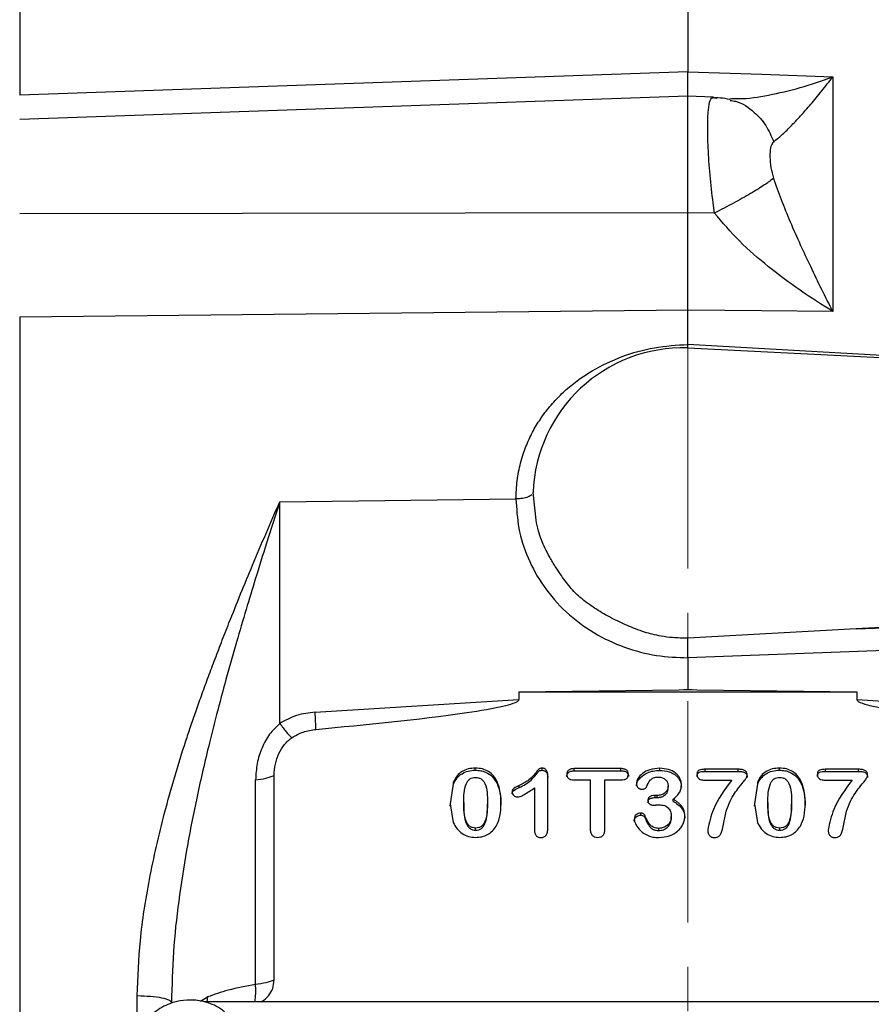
# Model space of a CAD drawing. Header units: inches. Extents: x 0.6 to 16.3, y 0.2 to 11.5.
# Tile 5 of 16: x 3.4 to 5.3, y 6.8 to 9.1. Entities that reach past the tile are written whole.
import ezdxf

# ---------------------------------------------------------------- set-up
doc = ezdxf.new("R2010")
doc.units = ezdxf.units.IN
doc.header["$MEASUREMENT"] = 0
doc.linetypes.add('CENTERX2', pattern=[0.8, 0.5, -0.1, 0.1, -0.1])
doc.styles.add('SLDTEXTSTYLE0', font='TXT', dxfattribs={"width": 0.75})
doc.dimstyles.new('SLDDIMSTYLE1', dxfattribs={"dimtxt": 0.137795, "dimasz": 0.14, "dimexe": 0, "dimexo": 0.0625, "dimgap": 0.034449, "dimtad": 0, "dimdec": 1, "dimlfac": 1.5, "dimrnd": 1e-09, "dimzin": 12, "dimdsep": 46, "dimtxsty": 'SLDTEXTSTYLE0', "dimblk1": 'CLOSED', "dimblk2": 'CLOSED', "dimsah": 1, "dimcen": 0.09, "dimadec": 0, "dimazin": 3, "dimtfac": 1, "dimtofl": 0, "dimtmove": 0, "dimatfit": 3, "dimldrblk": 'CLOSED', "dimfxl": 0, "dimfrac": 2, "dimtolj": 1, "dimtzin": 12, "dimarcsym": 0})
doc.dimstyles.new('SLDDIMSTYLE2', dxfattribs={"dimtxt": 0.137795, "dimasz": 0.14, "dimexe": 0, "dimexo": 0.0625, "dimgap": 0.034449, "dimtad": 0, "dimdec": 1, "dimlfac": 1.5, "dimrnd": 1e-09, "dimzin": 12, "dimdsep": 46, "dimtxsty": 'SLDTEXTSTYLE0', "dimblk1": 'CLOSED', "dimblk2": 'CLOSED', "dimsah": 1, "dimcen": 0.09, "dimadec": 0, "dimazin": 3, "dimtfac": 1, "dimtdec": 1, "dimtofl": 0, "dimtmove": 0, "dimatfit": 3, "dimldrblk": 'CLOSED', "dimfxl": 0, "dimfrac": 2, "dimtolj": 1, "dimtzin": 12, "dimarcsym": 0})

# ---------------------------------------------------------------- blocks, each defined once
blk = doc.blocks.new('_Closed')
at = {"color": 0, "linetype": 'ByBlock', "lineweight": -2}
for p, q in [((-1, 0.166667), (0, 0)), ((-1, 0.166667), (-1, -0.166667)), ((0, 0), (-1, -0.166667)), ((0, 0), (-1, 0))]:
    blk.add_line(p, q, dxfattribs=at)
blk = doc.blocks.new('_D_6')
at = {"color": 7, "linetype": 'Continuous', "lineweight": 0}
for p, q in [((5.8573, 9.8017), (5.8153, 9.8017)), ((5.8153, 9.8017), (5.8153, 9.583)), ((6.1628, 9.8017), (6.2048, 9.8017)), ((6.2048, 9.8017), (6.2048, 9.583)), ((7.9204, 8.7303), (7.9204, 9.6426)), ((4.8751, 9.6032), (5.6945, 9.6032)), ((7.9204, 9.6032), (6.3256, 9.6032)), ((5.8153, 9.583), (5.8573, 9.583)), ((6.2048, 9.583), (6.1628, 9.583))]:
    blk.add_line(p, q, dxfattribs=at)
at = {"color": 7, "linetype": 'Continuous', "lineweight": 18, "xscale": 0.14, "yscale": 0.14, "rotation": 180.0000000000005}
blk.add_blockref('_Closed', (4.8751, 9.6032), dxfattribs=at)
at = {"color": 7, "linetype": 'Continuous', "lineweight": 18, "xscale": 0.14, "yscale": 0.14}
blk.add_blockref('_Closed', (7.9204, 9.6032), dxfattribs=at)
at = {"color": 7, "linetype": 'Continuous', "lineweight": 18, "char_height": 0.1378, "attachment_point": 1, "style": 'SLDTEXTSTYLE0'}
for s, insert in [('116', (5.8573, 9.7606)), ('4.6', (5.8828, 9.5544))]:
    blk.add_mtext(s, dxfattribs=dict(at, insert=insert))
blk = doc.blocks.new('_D_8')
at = {"color": 7, "linetype": 'Continuous', "lineweight": 0}
for p, q in [((3.3091, 10.1762), (3.2671, 10.1762)), ((3.2671, 10.1762), (3.2671, 9.9575)), ((3.6145, 10.1762), (3.6565, 10.1762)), ((3.6565, 10.1762), (3.6565, 9.9575)), ((1.4198, 7.5877), (1.4198, 10.0172)), ((1.4198, 9.9778), (3.1463, 9.9778)), ((4.8751, 9.9778), (3.7773, 9.9778)), ((3.2671, 9.9575), (3.3091, 9.9575)), ((3.6565, 9.9575), (3.6145, 9.9575))]:
    blk.add_line(p, q, dxfattribs=at)
at = {"color": 7, "linetype": 'Continuous', "lineweight": 18, "xscale": 0.14, "yscale": 0.14, "rotation": 180.0000000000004}
blk.add_blockref('_Closed', (1.4198, 9.9778), dxfattribs=at)
at = {"color": 7, "linetype": 'Continuous', "lineweight": 18, "xscale": 0.14, "yscale": 0.14}
blk.add_blockref('_Closed', (4.8751, 9.9778), dxfattribs=at)
at = {"color": 7, "linetype": 'Continuous', "lineweight": 18, "char_height": 0.1378, "attachment_point": 1, "style": 'SLDTEXTSTYLE0'}
for s, insert in [('132', (3.3091, 10.1351)), ('5.2', (3.3346, 9.929))]:
    blk.add_mtext(s, dxfattribs=dict(at, insert=insert))

msp = doc.modelspace()

# ---------------------------------------------------------------- linework, layer by layer
at = {"color": 7, "linetype": 'CENTERX2', "lineweight": 18}
msp.add_line((4.8751, 3.8247), (4.8751, 10.0641), dxfattribs=at)
at = {"color": 7, "linetype": 'Continuous', "lineweight": 25}
for p, q in [((4.8751, 9.3042), (4.8751, 8.9468)), ((3.3654, 9.2515), (3.3654, 8.8938)), ((4.8751, 8.9468), (3.3654, 8.8938)), ((4.8751, 8.9468), (5.0418, 8.941)), ((5.0418, 8.941), (5.2026, 8.9354)), ((5.2026, 8.9354), (5.2026, 8.405)), ((4.8751, 8.8914), (3.3654, 8.8387)), ((4.932, 8.8894), (4.8751, 8.8914)), ((4.8751, 8.6278), (4.8751, 8.8914)), ((4.9353, 8.8882), (4.9319, 8.8894)), ((5.0673, 8.7871), (5.0689, 8.7887)), ((4.9353, 8.6276), (4.932, 8.6505)), ((4.8751, 8.6278), (3.3654, 8.626)), ((4.9353, 8.6276), (4.8751, 8.6278)), ((4.8751, 8.4085), (3.3654, 8.3925)), ((4.8751, 8.3308), (4.8751, 8.4085)), ((5.0418, 8.4067), (4.8751, 8.4085)), ((3.3654, 8.3925), (3.3654, 6.1093)), ((5.2026, 8.405), (5.0418, 8.4067)), ((4.875, 8.323), (4.8751, 8.3308)), ((4.8751, 8.3228), (6.7217, 8.2325)), ((4.5253, 7.9962), (4.5239, 7.9936)), ((4.532, 7.9337), (4.5253, 7.9963)), ((3.9529, 7.9752), (4.4867, 7.9819)), ((3.9529, 7.4747), (3.9529, 7.9752)), ((6.7217, 7.7601), (5.2555, 7.6884)), ((5.2555, 7.6884), (5.7966, 7.7081)), ((5.2555, 7.6884), (4.8748, 7.6676)), ((5.7973, 7.6565), (4.8751, 7.6229)), ((4.8751, 7.6229), (4.8751, 7.5521)), ((4.4933, 7.5463), (4.8552, 7.5508)), ((4.4933, 7.5463), (4.4933, 7.5286)), ((4.4933, 7.5463), (5.2569, 7.5463)), ((4.8552, 7.5508), (4.8751, 7.5521)), ((4.8552, 7.5508), (4.8751, 7.5511)), ((4.8751, 7.5521), (4.895, 7.5508)), ((4.8751, 7.5511), (4.8751, 7.5521)), ((4.8751, 7.5511), (4.895, 7.5508)), ((4.895, 7.5508), (5.2569, 7.5463)), ((5.2569, 7.5463), (5.2569, 7.5286)), ((4.0329, 7.5003), (4.4933, 7.5286)), ((5.2569, 7.5286), (5.7174, 7.5003)), ((4.3948, 7.369), (4.3948, 7.3738)), ((4.5455, 7.3688), (4.5455, 7.3735)), ((4.7238, 7.3726), (4.6183, 7.3726)), ((4.6183, 7.3678), (4.6183, 7.3726)), ((4.6183, 7.3678), (4.7238, 7.3678)), ((4.7238, 7.3678), (4.7238, 7.3726)), ((4.8116, 7.3685), (4.8116, 7.3733)), ((4.9886, 7.3711), (4.9142, 7.3711)), ((4.9142, 7.3663), (4.9142, 7.3711)), ((4.9142, 7.3663), (4.9886, 7.3663)), ((4.9886, 7.3663), (4.9886, 7.3711)), ((5.0819, 7.369), (5.0819, 7.3738)), ((5.2607, 7.3711), (5.1862, 7.3711)), ((5.1862, 7.3663), (5.1862, 7.3711)), ((5.1862, 7.3663), (5.2607, 7.3663)), ((5.2607, 7.3663), (5.2607, 7.3711)), ((3.8984, 6.8851), (3.8984, 7.3473)), ((3.9403, 6.8947), (3.9403, 7.3569)), ((4.3456, 7.343), (4.3383, 7.2929)), ((4.3456, 7.3382), (4.3456, 7.343)), ((4.4442, 7.3386), (4.4442, 7.3434)), ((4.5586, 7.238), (4.5586, 7.3575)), ((4.6183, 7.347), (4.6545, 7.347)), ((4.6545, 7.347), (4.6545, 7.2358)), ((4.6876, 7.2358), (4.6876, 7.347)), ((4.6876, 7.347), (4.7238, 7.347)), ((4.9142, 7.3466), (4.974, 7.3466)), ((5.0327, 7.343), (5.0254, 7.2929)), ((5.0327, 7.3382), (5.0327, 7.343)), ((5.1312, 7.3386), (5.1312, 7.3434)), ((5.1862, 7.3466), (5.2461, 7.3466)), ((4.3383, 7.2881), (4.3456, 7.3382)), ((4.4942, 7.3296), (4.4942, 7.3344)), ((4.5282, 7.3289), (4.5282, 7.2339)), ((4.8305, 7.329), (4.8305, 7.3338)), ((5.0254, 7.2881), (5.0327, 7.3382)), ((4.3689, 7.2959), (4.3689, 7.2911)), ((4.422, 7.2968), (4.422, 7.292)), ((4.8053, 7.312), (4.8008, 7.312)), ((4.8008, 7.3072), (4.8008, 7.312)), ((4.8008, 7.3072), (4.8053, 7.3072)), ((4.8053, 7.3072), (4.8053, 7.312)), ((4.8415, 7.2985), (4.8415, 7.3033)), ((5.056, 7.2959), (5.056, 7.2911)), ((5.1091, 7.2968), (5.1091, 7.292)), ((4.3383, 7.2929), (4.345, 7.251)), ((4.9529, 7.2358), (4.9616, 7.2768)), ((5.0254, 7.2929), (5.0321, 7.251)), ((5.225, 7.2358), (5.2337, 7.2768)), ((4.7684, 7.2672), (4.7684, 7.272)), ((4.7783, 7.2613), (4.7783, 7.2661)), ((4.8376, 7.2599), (4.8376, 7.2647)), ((4.3954, 7.2336), (4.3954, 7.2383)), ((4.8094, 7.2327), (4.8094, 7.2375)), ((5.0825, 7.2336), (5.0825, 7.2383)), ((5.9967, 6.8459), (3.7819, 6.8459))]:
    msp.add_line(p, q, dxfattribs=at)
at = {"color": 8, "linetype": 'Continuous', "lineweight": 25}
for p, q in [((4.9353, 8.8882), (4.9406, 8.8873)), ((5.7848, 8.2783), (4.8751, 8.3308)), ((3.6312, 6.8076), (3.6312, 6.8597)), ((3.7739, 6.8475), (3.7898, 6.8569)), ((3.7898, 6.8569), (3.7885, 6.8459))]:
    msp.add_line(p, q, dxfattribs=at)
at = {"color": 7, "linetype": 'Continuous', "lineweight": 25}
msp.add_arc((4.8639, 7.9843), 0.3387, 88.1002, 177.965, dxfattribs=at)
for points, knots in [([(4.8751, 8.89), (4.8751, 8.8899), (4.8751, 8.8893), (4.8751, 8.8983), (4.8751, 8.9166), (4.8751, 8.9367), (4.8751, 8.9468)], [0, 0, 0, 0, 0.079317, 0.386201, 0.693089, 1, 1, 1, 1]), ([(5.0689, 8.7887), (5.0747, 8.7932), (5.0866, 8.8028), (5.1072, 8.823), (5.1294, 8.8466), (5.153, 8.8737), (5.1774, 8.903), (5.1942, 8.9246), (5.2026, 8.9354)], [0, 0, 0, 0, 0.1486331, 0.3078873, 0.4785515, 0.6434185, 0.8214681, 1, 1, 1, 1]), ([(4.932, 8.6505), (4.9295, 8.6716), (4.9243, 8.7151), (4.9206, 8.7749), (4.9194, 8.8251), (4.9209, 8.8617), (4.9248, 8.8852), (4.9296, 8.888), (4.9319, 8.8894)], [0, 0, 0, 0, 0.169429, 0.348501, 0.514024, 0.677625, 0.839536, 1, 1, 1, 1]), ([(4.9706, 8.8839), (4.963, 8.8854), (4.9473, 8.8886), (4.9336, 8.8874), (4.9265, 8.8867)], [0, 0, 0, 0, 0.479904, 1, 1, 1, 1]), ([(4.9747, 8.8856), (4.9725, 8.8853), (4.9696, 8.885), (4.9702, 8.8845), (4.9704, 8.8844)], [0, 0, 0, 0, 0.74825, 1, 1, 1, 1]), ([(5.0689, 8.7063), (5.0669, 8.7142), (5.0623, 8.7317), (5.0609, 8.7551), (5.0615, 8.7755), (5.0655, 8.7834), (5.0673, 8.7871)], [0, 0, 0, 0, 0.223044, 0.490182, 0.763245, 1, 1, 1, 1]), ([(5.0689, 8.7063), (5.0626, 8.7015), (5.05, 8.6919), (5.0178, 8.672), (4.9787, 8.6499), (4.9498, 8.6351), (4.9353, 8.6276)], [0, 0, 0, 0, 0.2500574, 0.5, 0.7499426, 1, 1, 1, 1]), ([(5.2026, 8.405), (5.1942, 8.4216), (5.1774, 8.4549), (5.153, 8.505), (5.1294, 8.5556), (5.1072, 8.6058), (5.0866, 8.656), (5.0747, 8.6899), (5.0689, 8.7063)], [0, 0, 0, 0, 0.178529, 0.356578, 0.521448, 0.69211, 0.851366, 1, 1, 1, 1]), ([(4.8751, 8.4085), (4.8751, 8.4249), (4.8751, 8.4578), (4.8751, 8.5128), (4.8751, 8.57), (4.8751, 8.6085), (4.8751, 8.6278)], [0, 0, 0, 0, 0.250013, 0.500008, 0.749999, 1, 1, 1, 1]), ([(5.2026, 8.405), (5.1779, 8.4206), (5.1286, 8.4518), (5.0575, 8.505), (4.9907, 8.5621), (4.9535, 8.6061), (4.9353, 8.6276)], [0, 0, 0, 0, 0.257954, 0.513511, 0.761782, 1, 1, 1, 1]), ([(4.4867, 7.9819), (4.4872, 7.9956), (4.4882, 8.023), (4.495, 8.0566), (4.5025, 8.0822), (4.509, 8.1001), (4.5183, 8.1218), (4.532, 8.1478), (4.5516, 8.177), (4.5744, 8.2042), (4.6084, 8.2375), (4.6578, 8.2733), (4.7254, 8.3051), (4.7988, 8.3259), (4.8497, 8.3292), (4.8751, 8.3308)], [0, 0, 0, 0, 0.072776, 0.145649, 0.183213, 0.215312, 0.248031, 0.309743, 0.372393, 0.434761, 0.497183, 0.622104, 0.748105, 0.873985, 1, 1, 1, 1]), ([(3.6312, 6.8597), (3.6327, 6.9012), (3.6358, 6.9886), (3.658, 7.1269), (3.6925, 7.2778), (3.7266, 7.3924), (3.7516, 7.468), (3.7634, 7.502), (3.7762, 7.5381), (3.7901, 7.5763), (3.8052, 7.6164), (3.8213, 7.6584), (3.8498, 7.7311), (3.8934, 7.8382), (3.9323, 7.9278), (3.9529, 7.9752)], [0, 0, 0, 0, 0.106746, 0.224896, 0.355323, 0.498693, 0.527251, 0.557806, 0.590361, 0.62492, 0.661487, 0.700065, 0.740657, 0.862677, 1, 1, 1, 1]), ([(3.9529, 7.9752), (3.943, 7.9442), (3.9244, 7.8865), (3.8991, 7.8053), (3.8765, 7.7308), (3.8542, 7.6553), (3.8318, 7.5761), (3.8106, 7.497), (3.7878, 7.4066), (3.7644, 7.3046), (3.7416, 7.1883), (3.7239, 7.0737), (3.7112, 6.9587), (3.7094, 6.8823), (3.7084, 6.8441)], [0, 0, 0, 0, 0.087502, 0.162647, 0.225434, 0.292375, 0.368527, 0.439067, 0.503997, 0.608183, 0.706666, 0.805639, 0.902858, 1, 1, 1, 1]), ([(4.4867, 7.9819), (4.488, 7.9598), (4.4906, 7.9142), (4.5122, 7.8468), (4.548, 7.7821), (4.5985, 7.7246), (4.6605, 7.6781), (4.7301, 7.6453), (4.8025, 7.6258), (4.8514, 7.6238), (4.8751, 7.6229)], [0, 0, 0, 0, 0.11652, 0.239992, 0.368582, 0.499903, 0.63124, 0.759875, 0.883411, 1, 1, 1, 1]), ([(4.8748, 7.6673), (4.8634, 7.6675), (4.8432, 7.6677), (4.8165, 7.6713), (4.7953, 7.6755), (4.7761, 7.6811), (4.7512, 7.6903), (4.7199, 7.7035), (4.6848, 7.7217), (4.6512, 7.7433), (4.6209, 7.7674), (4.5966, 7.7977), (4.578, 7.8249), (4.563, 7.8495), (4.5525, 7.8697), (4.5439, 7.8894), (4.5371, 7.9107), (4.5338, 7.9255), (4.532, 7.9337)], [0, 0, 0, 0, 0.071097, 0.125229, 0.167668, 0.205364, 0.25034, 0.334129, 0.418068, 0.499614, 0.587834, 0.663942, 0.750081, 0.803293, 0.852135, 0.899127, 0.944683, 1, 1, 1, 1]), ([(4.8751, 7.6229), (4.8751, 7.6267), (4.875, 7.6346), (4.8748, 7.6472), (4.8747, 7.6589), (4.8748, 7.6648), (4.8748, 7.6676)], [0, 0, 0, 0, 0.240908, 0.500322, 0.756906, 1, 1, 1, 1]), ([(4.0348, 7.4613), (4.1486, 7.4721), (4.2923, 7.4858), (4.4426, 7.5093), (4.481, 7.5197), (4.4905, 7.5245), (4.4927, 7.5267), (4.4932, 7.5278), (4.4933, 7.5283), (4.4933, 7.5286)], [0, 0, 0, 0, 0.73527, 0.927818, 0.977745, 0.991719, 0.996359, 0.998259, 1, 1, 1, 1]), ([(5.2569, 7.5286), (5.2569, 7.5283), (5.257, 7.5278), (5.2575, 7.5267), (5.2597, 7.5245), (5.2692, 7.5197), (5.3076, 7.5093), (5.4579, 7.4858), (5.6016, 7.4721), (5.7154, 7.4613)], [0, 0, 0, 0, 0.001741, 0.003641, 0.008281, 0.022255, 0.072182, 0.26473, 1, 1, 1, 1]), ([(4.0329, 7.5003), (4.0187, 7.4985), (3.9903, 7.495), (3.9654, 7.4815), (3.9529, 7.4747)], [0, 0, 0, 0, 0.500024, 1, 1, 1, 1]), ([(3.9529, 7.4747), (3.9449, 7.4669), (3.9283, 7.4506), (3.9117, 7.419), (3.9005, 7.384), (3.8991, 7.3597), (3.8984, 7.3473)], [0, 0, 0, 0, 0.231235, 0.47735, 0.734686, 1, 1, 1, 1]), ([(3.9529, 7.4747), (3.958, 7.4679), (3.968, 7.4544), (3.9761, 7.4463), (3.9801, 7.4422)], [0, 0, 0, 0, 0.500116, 1, 1, 1, 1]), ([(3.9801, 7.4422), (3.9886, 7.4471), (4.0054, 7.4568), (4.025, 7.4598), (4.0348, 7.4613)], [0, 0, 0, 0, 0.499962, 1, 1, 1, 1]), ([(3.9403, 7.3569), (3.9408, 7.3657), (3.9418, 7.3827), (3.9501, 7.4065), (3.9604, 7.4238), (3.9697, 7.4339), (3.9751, 7.4386), (3.978, 7.4408), (3.9796, 7.4419), (3.98, 7.4421), (3.9801, 7.4422)], [0, 0, 0, 0, 0.272222, 0.530397, 0.77184, 0.886373, 0.943225, 0.985855, 0.995024, 1, 1, 1, 1]), ([(4.3948, 7.3738), (4.3893, 7.3734), (4.3787, 7.3728), (4.3643, 7.3665), (4.3527, 7.3565), (4.348, 7.3476), (4.3456, 7.343)], [0, 0, 0, 0, 0.259733, 0.500065, 0.740209, 1, 1, 1, 1]), ([(4.3456, 7.3382), (4.348, 7.3428), (4.3527, 7.3517), (4.3643, 7.3618), (4.3787, 7.368), (4.3893, 7.3687), (4.3948, 7.369)], [0, 0, 0, 0, 0.259903, 0.500082, 0.740157, 1, 1, 1, 1]), ([(4.4442, 7.3434), (4.4416, 7.3479), (4.4366, 7.3566), (4.4249, 7.3666), (4.4106, 7.3728), (4.4002, 7.3734), (4.3948, 7.3738)], [0, 0, 0, 0, 0.262944, 0.502785, 0.74319, 1, 1, 1, 1]), ([(4.3948, 7.369), (4.3989, 7.3688), (4.4068, 7.3684), (4.4203, 7.3643), (4.4345, 7.3549), (4.4409, 7.3442), (4.4442, 7.3386)], [0, 0, 0, 0, 0.195927, 0.37919, 0.675676, 1, 1, 1, 1]), ([(4.5455, 7.3735), (4.544, 7.3735), (4.542, 7.3734), (4.5395, 7.3726), (4.5375, 7.371), (4.5346, 7.3672), (4.5278, 7.3585), (4.5157, 7.345), (4.5018, 7.3381), (4.4942, 7.3344)], [0, 0, 0, 0, 0.065831, 0.09088, 0.112224, 0.18139, 0.31076, 0.624943, 1, 1, 1, 1]), ([(4.4942, 7.3296), (4.5037, 7.3346), (4.5204, 7.3434), (4.532, 7.359), (4.5376, 7.3663), (4.5394, 7.3678), (4.5419, 7.3686), (4.544, 7.3687), (4.5455, 7.3688)], [0, 0, 0, 0, 0.476188, 0.830857, 0.88667, 0.904885, 0.935045, 1, 1, 1, 1]), ([(4.5586, 7.3575), (4.5585, 7.3597), (4.5582, 7.3639), (4.5559, 7.3686), (4.5532, 7.3712), (4.5509, 7.3726), (4.5483, 7.3734), (4.5465, 7.3735), (4.5455, 7.3735)], [0, 0, 0, 0, 0.297933, 0.548323, 0.662981, 0.772252, 0.882517, 1, 1, 1, 1]), ([(4.5455, 7.3688), (4.5472, 7.3686), (4.5497, 7.3684), (4.5525, 7.3669), (4.5545, 7.3652), (4.5563, 7.3629), (4.5582, 7.3587), (4.5584, 7.3552), (4.5586, 7.3527)], [0, 0, 0, 0, 0.204734, 0.302495, 0.402966, 0.53506, 0.675051, 1, 1, 1, 1]), ([(4.6183, 7.3726), (4.6159, 7.3725), (4.6124, 7.3723), (4.6083, 7.3708), (4.6058, 7.3692), (4.6039, 7.3673), (4.6025, 7.3651), (4.6016, 7.3625), (4.6016, 7.3607), (4.6015, 7.3598)], [0, 0, 0, 0, 0.295736, 0.422285, 0.540328, 0.652678, 0.762832, 0.87679, 1, 1, 1, 1]), ([(4.6015, 7.355), (4.6017, 7.3566), (4.6019, 7.359), (4.6034, 7.3619), (4.6051, 7.3638), (4.6074, 7.3656), (4.6119, 7.3674), (4.6157, 7.3676), (4.6183, 7.3678)], [0, 0, 0, 0, 0.21304, 0.311914, 0.410894, 0.539977, 0.677146, 1, 1, 1, 1]), ([(4.7408, 7.3598), (4.7406, 7.3615), (4.7403, 7.3641), (4.7385, 7.3672), (4.7367, 7.3691), (4.7343, 7.3707), (4.73, 7.3723), (4.7264, 7.3725), (4.7238, 7.3726)], [0, 0, 0, 0, 0.227716, 0.335919, 0.446793, 0.563618, 0.691476, 1, 1, 1, 1]), ([(4.7238, 7.3678), (4.7267, 7.3677), (4.7308, 7.3675), (4.7353, 7.3654), (4.738, 7.3631), (4.7404, 7.3596), (4.7406, 7.3566), (4.7408, 7.355)], [0, 0, 0, 0, 0.3511666, 0.4811398, 0.6071263, 0.7973393, 1, 1, 1, 1]), ([(4.8116, 7.3733), (4.804, 7.3727), (4.79, 7.3717), (4.7725, 7.3628), (4.7632, 7.3526), (4.7592, 7.3443), (4.7588, 7.3403), (4.7586, 7.3384)], [0, 0, 0, 0, 0.319783, 0.59199, 0.81823, 0.914479, 1, 1, 1, 1]), ([(4.7586, 7.3336), (4.7588, 7.3353), (4.7591, 7.3389), (4.762, 7.3456), (4.7692, 7.355), (4.7817, 7.3632), (4.7971, 7.3678), (4.8067, 7.3683), (4.8116, 7.3685)], [0, 0, 0, 0, 0.076947, 0.162001, 0.322259, 0.595571, 0.791423, 1, 1, 1, 1]), ([(4.8604, 7.3356), (4.8602, 7.3382), (4.8599, 7.3433), (4.8573, 7.3506), (4.853, 7.3572), (4.845, 7.3648), (4.831, 7.372), (4.8184, 7.3728), (4.8116, 7.3733)], [0, 0, 0, 0, 0.117385, 0.231573, 0.34588, 0.464155, 0.715758, 1, 1, 1, 1]), ([(4.8116, 7.3685), (4.8189, 7.368), (4.8303, 7.3672), (4.8429, 7.3611), (4.8501, 7.3555), (4.8556, 7.349), (4.8596, 7.3407), (4.8601, 7.3342), (4.8604, 7.3309)], [0, 0, 0, 0, 0.307697, 0.477919, 0.593167, 0.703865, 0.849393, 1, 1, 1, 1]), ([(4.9142, 7.3711), (4.9115, 7.371), (4.9069, 7.3709), (4.9014, 7.3697), (4.8982, 7.3678), (4.8966, 7.3656), (4.8957, 7.3629), (4.8956, 7.3609), (4.8955, 7.3598)], [0, 0, 0, 0, 0.305757, 0.54454, 0.645827, 0.748383, 0.863677, 1, 1, 1, 1]), ([(4.8955, 7.355), (4.8956, 7.356), (4.8957, 7.3579), (4.8965, 7.3605), (4.8978, 7.3626), (4.9009, 7.3648), (4.9066, 7.3661), (4.9115, 7.3663), (4.9142, 7.3663)], [0, 0, 0, 0, 0.128264, 0.237656, 0.33463, 0.428247, 0.689442, 1, 1, 1, 1]), ([(5.0089, 7.3576), (5.0089, 7.3587), (5.0088, 7.3609), (5.0079, 7.3638), (5.0064, 7.3662), (5.0042, 7.3681), (5.0013, 7.3695), (4.9961, 7.3709), (4.9917, 7.371), (4.9886, 7.3711)], [0, 0, 0, 0, 0.12618, 0.237282, 0.339087, 0.439004, 0.548012, 0.675696, 1, 1, 1, 1]), ([(4.9886, 7.3663), (4.9919, 7.3662), (4.9963, 7.3661), (5.0017, 7.3646), (5.0045, 7.3631), (5.0066, 7.3612), (5.0086, 7.3578), (5.0088, 7.3549), (5.0089, 7.3528)], [0, 0, 0, 0, 0.336117, 0.467141, 0.578578, 0.673908, 0.772055, 1, 1, 1, 1]), ([(5.0819, 7.3738), (5.0764, 7.3734), (5.0658, 7.3728), (5.0514, 7.3665), (5.0397, 7.3565), (5.0351, 7.3476), (5.0327, 7.343)], [0, 0, 0, 0, 0.259733, 0.500065, 0.740209, 1, 1, 1, 1]), ([(5.0327, 7.3382), (5.0351, 7.3428), (5.0398, 7.3517), (5.0514, 7.3618), (5.0658, 7.368), (5.0764, 7.3687), (5.0819, 7.369)], [0, 0, 0, 0, 0.2599028, 0.5000825, 0.740157, 1, 1, 1, 1]), ([(5.1312, 7.3434), (5.1287, 7.3479), (5.1237, 7.3566), (5.112, 7.3666), (5.0977, 7.3728), (5.0873, 7.3734), (5.0819, 7.3738)], [0, 0, 0, 0, 0.262944, 0.502785, 0.74319, 1, 1, 1, 1]), ([(5.0819, 7.369), (5.086, 7.3688), (5.0939, 7.3684), (5.1074, 7.3643), (5.1216, 7.3549), (5.1279, 7.3442), (5.1312, 7.3386)], [0, 0, 0, 0, 0.195927, 0.37919, 0.675676, 1, 1, 1, 1]), ([(5.1862, 7.3711), (5.1836, 7.371), (5.1789, 7.3709), (5.1735, 7.3697), (5.1702, 7.3678), (5.1686, 7.3656), (5.1677, 7.3629), (5.1676, 7.3609), (5.1676, 7.3598)], [0, 0, 0, 0, 0.305757, 0.54454, 0.645827, 0.748383, 0.863677, 1, 1, 1, 1]), ([(5.1676, 7.355), (5.1676, 7.356), (5.1677, 7.3579), (5.1685, 7.3605), (5.1699, 7.3626), (5.173, 7.3648), (5.1787, 7.3661), (5.1836, 7.3663), (5.1862, 7.3663)], [0, 0, 0, 0, 0.128264, 0.237656, 0.33463, 0.428247, 0.689442, 1, 1, 1, 1]), ([(5.281, 7.3576), (5.2809, 7.3587), (5.2808, 7.3609), (5.2799, 7.3638), (5.2784, 7.3662), (5.2762, 7.3681), (5.2733, 7.3695), (5.2681, 7.3709), (5.2638, 7.371), (5.2607, 7.3711)], [0, 0, 0, 0, 0.12618, 0.237282, 0.339087, 0.439004, 0.548012, 0.675696, 1, 1, 1, 1]), ([(5.2607, 7.3663), (5.2639, 7.3662), (5.2684, 7.3661), (5.2737, 7.3646), (5.2766, 7.3631), (5.2786, 7.3612), (5.2806, 7.3578), (5.2808, 7.3549), (5.281, 7.3528)], [0, 0, 0, 0, 0.336117, 0.467141, 0.578578, 0.673908, 0.772055, 1, 1, 1, 1]), ([(3.8984, 7.3473), (3.9065, 7.3483), (3.9226, 7.3503), (3.9344, 7.3547), (3.9403, 7.3569)], [0, 0, 0, 0, 0.4999987, 1, 1, 1, 1]), ([(4.3689, 7.2959), (4.3688, 7.3107), (4.3688, 7.3278), (4.3776, 7.3448), (4.3824, 7.3494), (4.3884, 7.3522), (4.3928, 7.3525), (4.3951, 7.3527)], [0, 0, 0, 0, 0.630876, 0.731076, 0.819834, 0.906222, 1, 1, 1, 1]), ([(4.3951, 7.3527), (4.3976, 7.3525), (4.4021, 7.3522), (4.4083, 7.3495), (4.4131, 7.3448), (4.4223, 7.3282), (4.4221, 7.3113), (4.422, 7.2968)], [0, 0, 0, 0, 0.098583, 0.187372, 0.27575, 0.378891, 1, 1, 1, 1]), ([(4.4527, 7.2947), (4.4526, 7.3041), (4.4523, 7.3208), (4.4466, 7.3365), (4.4442, 7.3434)], [0, 0, 0, 0, 0.564535, 1, 1, 1, 1]), ([(4.6015, 7.3598), (4.6017, 7.358), (4.6019, 7.3553), (4.6038, 7.3523), (4.6056, 7.3504), (4.608, 7.3488), (4.6122, 7.3473), (4.6158, 7.3471), (4.6183, 7.347)], [0, 0, 0, 0, 0.231706, 0.340424, 0.451074, 0.567355, 0.69442, 1, 1, 1, 1]), ([(4.7238, 7.347), (4.7263, 7.3471), (4.7299, 7.3473), (4.7342, 7.3488), (4.7366, 7.3504), (4.7385, 7.3523), (4.7403, 7.3553), (4.7406, 7.358), (4.7408, 7.3598)], [0, 0, 0, 0, 0.3047352, 0.4321841, 0.5492177, 0.6600364, 0.7686814, 1, 1, 1, 1]), ([(4.7812, 7.3307), (4.7836, 7.3365), (4.7866, 7.3436), (4.7934, 7.3498), (4.7993, 7.3528), (4.8047, 7.3532), (4.8085, 7.3534)], [0, 0, 0, 0, 0.495092, 0.599393, 0.7153, 1, 1, 1, 1]), ([(4.8085, 7.3534), (4.8116, 7.3531), (4.8161, 7.3528), (4.8214, 7.3502), (4.8256, 7.3469), (4.8297, 7.3415), (4.8302, 7.3364), (4.8305, 7.3338)], [0, 0, 0, 0, 0.271425, 0.396173, 0.520868, 0.760631, 1, 1, 1, 1]), ([(4.8955, 7.3598), (4.8956, 7.3587), (4.8957, 7.3567), (4.8966, 7.3539), (4.898, 7.3516), (4.901, 7.349), (4.9066, 7.3469), (4.9114, 7.3467), (4.9142, 7.3466)], [0, 0, 0, 0, 0.127454, 0.241374, 0.347669, 0.453532, 0.692037, 1, 1, 1, 1]), ([(4.974, 7.3466), (4.9581, 7.3253), (4.9324, 7.2908), (4.9233, 7.25), (4.9198, 7.2345)], [0, 0, 0, 0, 0.619417, 1, 1, 1, 1]), ([(4.9616, 7.2768), (4.9644, 7.2844), (4.9694, 7.2982), (4.9797, 7.3158), (4.991, 7.3313), (5.0009, 7.3426), (5.0069, 7.351), (5.0087, 7.3551), (5.0088, 7.3568), (5.0089, 7.3576)], [0, 0, 0, 0, 0.2576312, 0.4704578, 0.6466313, 0.8617283, 0.9432493, 0.9743152, 1, 1, 1, 1]), ([(5.056, 7.2959), (5.0559, 7.3107), (5.0559, 7.3278), (5.0647, 7.3448), (5.0695, 7.3494), (5.0755, 7.3522), (5.0799, 7.3525), (5.0822, 7.3527)], [0, 0, 0, 0, 0.630876, 0.731076, 0.819834, 0.906222, 1, 1, 1, 1]), ([(5.0822, 7.3527), (5.0847, 7.3525), (5.0892, 7.3522), (5.0954, 7.3495), (5.1002, 7.3448), (5.1094, 7.3282), (5.1092, 7.3113), (5.1091, 7.2968)], [0, 0, 0, 0, 0.0985825, 0.1873718, 0.2757504, 0.3788912, 1, 1, 1, 1]), ([(5.1398, 7.2947), (5.1396, 7.3041), (5.1394, 7.3208), (5.1337, 7.3365), (5.1312, 7.3434)], [0, 0, 0, 0, 0.564535, 1, 1, 1, 1]), ([(5.1676, 7.3598), (5.1676, 7.3587), (5.1677, 7.3567), (5.1686, 7.3539), (5.1701, 7.3516), (5.173, 7.349), (5.1786, 7.3469), (5.1835, 7.3467), (5.1862, 7.3466)], [0, 0, 0, 0, 0.127454, 0.241374, 0.347669, 0.453532, 0.692037, 1, 1, 1, 1]), ([(5.2461, 7.3466), (5.2302, 7.3253), (5.2045, 7.2908), (5.1954, 7.25), (5.1919, 7.2345)], [0, 0, 0, 0, 0.619417, 1, 1, 1, 1]), ([(5.2337, 7.2768), (5.2364, 7.2844), (5.2415, 7.2982), (5.2518, 7.3158), (5.263, 7.3313), (5.273, 7.3426), (5.279, 7.351), (5.2807, 7.3551), (5.2809, 7.3568), (5.281, 7.3576)], [0, 0, 0, 0, 0.257631, 0.470458, 0.646631, 0.861728, 0.943249, 0.974315, 1, 1, 1, 1]), ([(4.4442, 7.3386), (4.4466, 7.3317), (4.4523, 7.316), (4.4526, 7.2993), (4.4527, 7.2899)], [0, 0, 0, 0, 0.435601, 1, 1, 1, 1]), ([(4.4942, 7.3344), (4.4897, 7.3326), (4.4846, 7.3305), (4.4799, 7.3265), (4.4783, 7.3239), (4.4782, 7.3216), (4.478, 7.3201)], [0, 0, 0, 0, 0.604463, 0.696155, 0.788954, 1, 1, 1, 1]), ([(4.478, 7.3153), (4.4782, 7.3169), (4.4784, 7.3192), (4.4799, 7.3218), (4.4846, 7.3258), (4.4897, 7.3278), (4.4942, 7.3296)], [0, 0, 0, 0, 0.210704, 0.30359, 0.395484, 1, 1, 1, 1]), ([(4.478, 7.3201), (4.4782, 7.3186), (4.4786, 7.3156), (4.4815, 7.3118), (4.4847, 7.3096), (4.4876, 7.3086), (4.4892, 7.3085), (4.4899, 7.3085)], [0, 0, 0, 0, 0.250077, 0.506967, 0.758575, 0.878069, 1, 1, 1, 1]), ([(4.4899, 7.3085), (4.492, 7.3088), (4.4971, 7.3097), (4.5102, 7.3165), (4.5205, 7.3236), (4.5282, 7.3289)], [0, 0, 0, 0, 0.140467, 0.350882, 1, 1, 1, 1]), ([(4.7586, 7.3384), (4.7588, 7.3367), (4.759, 7.3342), (4.7607, 7.3312), (4.7628, 7.3289), (4.7654, 7.3272), (4.7683, 7.3262), (4.7698, 7.3261), (4.7705, 7.3261)], [0, 0, 0, 0, 0.277755, 0.406604, 0.535941, 0.776145, 0.887959, 1, 1, 1, 1]), ([(4.7705, 7.3261), (4.7717, 7.3262), (4.774, 7.3263), (4.7772, 7.3271), (4.7794, 7.3284), (4.7806, 7.3296), (4.781, 7.3303), (4.7812, 7.3307)], [0, 0, 0, 0, 0.2947417, 0.5598793, 0.7910366, 0.8964297, 1, 1, 1, 1]), ([(4.8305, 7.3338), (4.8304, 7.3321), (4.8303, 7.3289), (4.8288, 7.3245), (4.8265, 7.3206), (4.8221, 7.3165), (4.8149, 7.3127), (4.8086, 7.3122), (4.8053, 7.312)], [0, 0, 0, 0, 0.139171, 0.265713, 0.385766, 0.506466, 0.747667, 1, 1, 1, 1]), ([(4.8053, 7.3072), (4.8079, 7.3074), (4.813, 7.3077), (4.8196, 7.3103), (4.8247, 7.3138), (4.8282, 7.3181), (4.8302, 7.3233), (4.8304, 7.3271), (4.8305, 7.329)], [0, 0, 0, 0, 0.203367, 0.39611, 0.548492, 0.689544, 0.836345, 1, 1, 1, 1]), ([(4.8415, 7.3033), (4.8467, 7.3077), (4.8543, 7.3142), (4.8598, 7.3261), (4.8602, 7.3324), (4.8604, 7.3356)], [0, 0, 0, 0, 0.511327, 0.744649, 1, 1, 1, 1]), ([(5.1312, 7.3386), (5.1337, 7.3317), (5.1394, 7.316), (5.1396, 7.2993), (5.1398, 7.2899)], [0, 0, 0, 0, 0.435601, 1, 1, 1, 1]), ([(4.3954, 7.2383), (4.3931, 7.2385), (4.3886, 7.2388), (4.3825, 7.2417), (4.3778, 7.2465), (4.3686, 7.2636), (4.3688, 7.281), (4.3689, 7.2959)], [0, 0, 0, 0, 0.093757, 0.179927, 0.268215, 0.371434, 1, 1, 1, 1]), ([(4.422, 7.2968), (4.4222, 7.2817), (4.4224, 7.2642), (4.4134, 7.2468), (4.4087, 7.2418), (4.4024, 7.2388), (4.3978, 7.2385), (4.3954, 7.2383)], [0, 0, 0, 0, 0.624426, 0.728797, 0.817035, 0.904355, 1, 1, 1, 1]), ([(4.8008, 7.312), (4.7984, 7.3119), (4.795, 7.3117), (4.791, 7.3104), (4.7887, 7.309), (4.7869, 7.3073), (4.7856, 7.3054), (4.7849, 7.3032), (4.7848, 7.3017), (4.7847, 7.3009)], [0, 0, 0, 0, 0.3140126, 0.4448449, 0.5638624, 0.6744525, 0.7801986, 0.8868452, 1, 1, 1, 1]), ([(4.7847, 7.2961), (4.7849, 7.2974), (4.7851, 7.3001), (4.7873, 7.3031), (4.7899, 7.305), (4.7941, 7.3069), (4.7979, 7.3071), (4.8008, 7.3072)], [0, 0, 0, 0, 0.191302, 0.374836, 0.498364, 0.627325, 1, 1, 1, 1]), ([(4.7847, 7.3009), (4.7849, 7.2993), (4.7851, 7.2971), (4.7866, 7.2944), (4.788, 7.2928), (4.7899, 7.2916), (4.7931, 7.2903), (4.7958, 7.2901), (4.7977, 7.29)], [0, 0, 0, 0, 0.250412, 0.364556, 0.47815, 0.593628, 0.715983, 1, 1, 1, 1]), ([(4.8683, 7.266), (4.868, 7.2698), (4.8674, 7.2773), (4.8619, 7.2877), (4.8532, 7.2967), (4.8455, 7.301), (4.8415, 7.3033)], [0, 0, 0, 0, 0.239833, 0.472821, 0.720214, 1, 1, 1, 1]), ([(4.8415, 7.2985), (4.8455, 7.2962), (4.8532, 7.2919), (4.8619, 7.2829), (4.8673, 7.2725), (4.8679, 7.265), (4.8683, 7.2612)], [0, 0, 0, 0, 0.279744, 0.527144, 0.76016, 1, 1, 1, 1]), ([(5.0825, 7.2383), (5.0802, 7.2385), (5.0757, 7.2388), (5.0696, 7.2417), (5.0649, 7.2465), (5.0557, 7.2636), (5.0559, 7.281), (5.056, 7.2959)], [0, 0, 0, 0, 0.093757, 0.179927, 0.268215, 0.371434, 1, 1, 1, 1]), ([(5.1091, 7.2968), (5.1093, 7.2817), (5.1095, 7.2642), (5.1005, 7.2468), (5.0958, 7.2418), (5.0895, 7.2388), (5.0849, 7.2385), (5.0825, 7.2383)], [0, 0, 0, 0, 0.624426, 0.728797, 0.817035, 0.904355, 1, 1, 1, 1]), ([(4.3689, 7.2911), (4.3688, 7.2762), (4.3686, 7.2588), (4.3778, 7.2417), (4.3825, 7.2369), (4.3886, 7.234), (4.3931, 7.2337), (4.3954, 7.2336)], [0, 0, 0, 0, 0.628557, 0.731666, 0.82006, 0.906245, 1, 1, 1, 1]), ([(4.3954, 7.2336), (4.3978, 7.2337), (4.4024, 7.234), (4.4087, 7.2371), (4.4134, 7.242), (4.4224, 7.2594), (4.4222, 7.277), (4.422, 7.292)], [0, 0, 0, 0, 0.095519, 0.1829662, 0.2711071, 0.3755766, 1, 1, 1, 1]), ([(4.4422, 7.2428), (4.4454, 7.2502), (4.4526, 7.2668), (4.4527, 7.2847), (4.4527, 7.2947)], [0, 0, 0, 0, 0.444403, 1, 1, 1, 1]), ([(4.7977, 7.29), (4.7984, 7.29), (4.8004, 7.2901), (4.8047, 7.2906), (4.8083, 7.2907), (4.8106, 7.2908)], [0, 0, 0, 0, 0.167874, 0.465205, 1, 1, 1, 1]), ([(4.8106, 7.2908), (4.8144, 7.2906), (4.82, 7.2902), (4.8266, 7.2871), (4.8306, 7.284), (4.8338, 7.2802), (4.837, 7.2738), (4.8373, 7.2684), (4.8376, 7.2647)], [0, 0, 0, 0, 0.259951, 0.377314, 0.493119, 0.609791, 0.729943, 1, 1, 1, 1]), ([(5.056, 7.2911), (5.0559, 7.2762), (5.0557, 7.2588), (5.0649, 7.2417), (5.0696, 7.2369), (5.0757, 7.234), (5.0802, 7.2337), (5.0825, 7.2336)], [0, 0, 0, 0, 0.628557, 0.731666, 0.82006, 0.906245, 1, 1, 1, 1]), ([(5.0825, 7.2336), (5.0849, 7.2337), (5.0895, 7.234), (5.0957, 7.2371), (5.1005, 7.242), (5.1095, 7.2594), (5.1093, 7.277), (5.1091, 7.292)], [0, 0, 0, 0, 0.095519, 0.1829662, 0.2711071, 0.3755766, 1, 1, 1, 1]), ([(5.1293, 7.2428), (5.1325, 7.2502), (5.1397, 7.2668), (5.1398, 7.2847), (5.1398, 7.2947)], [0, 0, 0, 0, 0.444403, 1, 1, 1, 1]), ([(4.345, 7.251), (4.3475, 7.2461), (4.3524, 7.2366), (4.3647, 7.2257), (4.3794, 7.2185), (4.3902, 7.2176), (4.3957, 7.2172)], [0, 0, 0, 0, 0.261751, 0.510701, 0.753859, 1, 1, 1, 1]), ([(4.7684, 7.272), (4.7665, 7.2718), (4.7627, 7.2715), (4.7586, 7.269), (4.7561, 7.2664), (4.7543, 7.2632), (4.754, 7.2605), (4.7538, 7.2586)], [0, 0, 0, 0, 0.25381, 0.496166, 0.617774, 0.738699, 1, 1, 1, 1]), ([(4.7538, 7.2538), (4.7539, 7.2554), (4.7542, 7.2583), (4.7565, 7.2624), (4.76, 7.2653), (4.7643, 7.267), (4.767, 7.2672), (4.7684, 7.2672)], [0, 0, 0, 0, 0.211325, 0.405401, 0.643623, 0.816179, 1, 1, 1, 1]), ([(4.7538, 7.2586), (4.754, 7.2568), (4.7545, 7.2527), (4.7585, 7.2435), (4.7675, 7.2312), (4.7821, 7.222), (4.7967, 7.2175), (4.8049, 7.2172), (4.8092, 7.217)], [0, 0, 0, 0, 0.074943, 0.172343, 0.408292, 0.682926, 0.83581, 1, 1, 1, 1]), ([(4.7783, 7.2661), (4.7778, 7.2669), (4.777, 7.2686), (4.7745, 7.2704), (4.7716, 7.2718), (4.7695, 7.2719), (4.7684, 7.272)], [0, 0, 0, 0, 0.232209, 0.486543, 0.747724, 1, 1, 1, 1]), ([(4.7684, 7.2672), (4.7694, 7.2672), (4.7715, 7.267), (4.7743, 7.2658), (4.7769, 7.264), (4.7778, 7.2622), (4.7783, 7.2613)], [0, 0, 0, 0, 0.241543, 0.488813, 0.755125, 1, 1, 1, 1]), ([(4.8094, 7.2375), (4.8058, 7.2378), (4.8004, 7.2382), (4.7943, 7.2413), (4.7854, 7.2491), (4.7815, 7.2583), (4.7783, 7.2661)], [0, 0, 0, 0, 0.231043, 0.336188, 0.441297, 1, 1, 1, 1]), ([(4.7783, 7.2613), (4.7806, 7.256), (4.7837, 7.2489), (4.7897, 7.2405), (4.7948, 7.2359), (4.8018, 7.2331), (4.8068, 7.2329), (4.8094, 7.2327)], [0, 0, 0, 0, 0.391867, 0.524527, 0.683004, 0.832737, 1, 1, 1, 1]), ([(4.8092, 7.217), (4.8174, 7.2177), (4.8331, 7.219), (4.8498, 7.2288), (4.8594, 7.2389), (4.8645, 7.2474), (4.8677, 7.2565), (4.8681, 7.2628), (4.8683, 7.266)], [0, 0, 0, 0, 0.2788509, 0.5314833, 0.6519581, 0.7694251, 0.8849594, 1, 1, 1, 1]), ([(4.8376, 7.2647), (4.8375, 7.2627), (4.8373, 7.2588), (4.8349, 7.2517), (4.8294, 7.2444), (4.8199, 7.2386), (4.8129, 7.2379), (4.8094, 7.2375)], [0, 0, 0, 0, 0.14114, 0.273659, 0.530201, 0.769849, 1, 1, 1, 1]), ([(4.8094, 7.2327), (4.8129, 7.2331), (4.8197, 7.2338), (4.8286, 7.2391), (4.8342, 7.2458), (4.8372, 7.2531), (4.8375, 7.2576), (4.8376, 7.2599)], [0, 0, 0, 0, 0.234085, 0.449574, 0.679578, 0.835271, 1, 1, 1, 1]), ([(5.0321, 7.251), (5.0346, 7.2461), (5.0395, 7.2366), (5.0518, 7.2257), (5.0665, 7.2185), (5.0773, 7.2176), (5.0828, 7.2172)], [0, 0, 0, 0, 0.261751, 0.510701, 0.753859, 1, 1, 1, 1]), ([(4.3957, 7.2172), (4.4004, 7.2175), (4.4098, 7.2181), (4.4228, 7.2234), (4.4342, 7.2316), (4.4395, 7.239), (4.4422, 7.2428)], [0, 0, 0, 0, 0.250944, 0.495298, 0.741992, 1, 1, 1, 1]), ([(4.5282, 7.2339), (4.5283, 7.2314), (4.5285, 7.2279), (4.5304, 7.2237), (4.5322, 7.2212), (4.5345, 7.2193), (4.5381, 7.2174), (4.5412, 7.2171), (4.5433, 7.217)], [0, 0, 0, 0, 0.296685, 0.42298, 0.54079, 0.653372, 0.763987, 1, 1, 1, 1]), ([(4.5433, 7.217), (4.5445, 7.217), (4.5468, 7.2171), (4.55, 7.2182), (4.5527, 7.2199), (4.5558, 7.2232), (4.5582, 7.2295), (4.5585, 7.2349), (4.5586, 7.238)], [0, 0, 0, 0, 0.116767, 0.223187, 0.325835, 0.431989, 0.678712, 1, 1, 1, 1]), ([(4.6545, 7.2358), (4.6547, 7.233), (4.6549, 7.229), (4.657, 7.2243), (4.659, 7.2216), (4.6616, 7.2196), (4.6655, 7.2175), (4.6689, 7.2172), (4.6712, 7.217)], [0, 0, 0, 0, 0.301328, 0.428614, 0.546812, 0.659379, 0.769153, 1, 1, 1, 1]), ([(4.6712, 7.217), (4.6735, 7.2172), (4.6768, 7.2175), (4.6807, 7.2195), (4.6832, 7.2216), (4.6852, 7.2243), (4.6873, 7.229), (4.6875, 7.233), (4.6876, 7.2358)], [0, 0, 0, 0, 0.2280115, 0.3368161, 0.4486124, 0.5661842, 0.6939922, 1, 1, 1, 1]), ([(4.9198, 7.2345), (4.92, 7.2319), (4.9202, 7.2283), (4.922, 7.2239), (4.9238, 7.2214), (4.926, 7.2194), (4.9287, 7.218), (4.9316, 7.2171), (4.9337, 7.217), (4.9348, 7.217)], [0, 0, 0, 0, 0.300275, 0.427804, 0.546033, 0.658004, 0.767144, 0.879331, 1, 1, 1, 1]), ([(4.9348, 7.217), (4.937, 7.2171), (4.9402, 7.2174), (4.944, 7.2192), (4.9475, 7.2218), (4.9509, 7.2275), (4.9522, 7.2328), (4.9529, 7.2358)], [0, 0, 0, 0, 0.218252, 0.319393, 0.42084, 0.663191, 1, 1, 1, 1]), ([(5.0828, 7.2172), (5.0875, 7.2175), (5.0969, 7.2181), (5.1099, 7.2234), (5.1213, 7.2316), (5.1266, 7.239), (5.1293, 7.2428)], [0, 0, 0, 0, 0.250944, 0.495298, 0.741992, 1, 1, 1, 1]), ([(5.1919, 7.2345), (5.192, 7.2319), (5.1922, 7.2283), (5.194, 7.2239), (5.1958, 7.2214), (5.1981, 7.2194), (5.2007, 7.218), (5.2037, 7.2171), (5.2058, 7.217), (5.2069, 7.217)], [0, 0, 0, 0, 0.300275, 0.427804, 0.546033, 0.658004, 0.767144, 0.879331, 1, 1, 1, 1]), ([(5.2069, 7.217), (5.2091, 7.2171), (5.2123, 7.2174), (5.2161, 7.2192), (5.2195, 7.2218), (5.2229, 7.2275), (5.2242, 7.2328), (5.225, 7.2358)], [0, 0, 0, 0, 0.218252, 0.319393, 0.42084, 0.663191, 1, 1, 1, 1]), ([(3.8984, 6.8851), (3.877, 6.8812), (3.8372, 6.8739), (3.8048, 6.8623), (3.7898, 6.8569)], [0, 0, 0, 0, 0.537623, 1, 1, 1, 1]), ([(3.8966, 6.8459), (3.8967, 6.8461), (3.8975, 6.8489), (3.8983, 6.857), (3.899, 6.8698), (3.8986, 6.88), (3.8984, 6.8851)], [0, 0, 0, 0, 0.0313, 0.354056, 0.677156, 1, 1, 1, 1]), ([(3.9112, 6.8459), (3.9119, 6.8462), (3.9184, 6.8496), (3.9284, 6.8592), (3.9384, 6.8758), (3.9397, 6.8883), (3.9403, 6.8947)], [0, 0, 0, 0, 0.037043, 0.356187, 0.674782, 1, 1, 1, 1]), ([(3.6312, 6.8597), (3.6414, 6.8594), (3.6618, 6.8588), (3.6873, 6.8552), (3.7049, 6.8501), (3.7072, 6.8461), (3.7084, 6.8441)], [0, 0, 0, 0, 0.250161, 0.5, 0.749839, 1, 1, 1, 1]), ([(3.7504, 6.8499), (3.7405, 6.8493), (3.7265, 6.8484), (3.7068, 6.8427), (3.6908, 6.836), (3.6732, 6.825), (3.6569, 6.8104), (3.6429, 6.7922), (3.6329, 6.7706), (3.6276, 6.7525), (3.6278, 6.7419), (3.6279, 6.7395)], [0, 0, 0, 0, 0.160118, 0.22426, 0.330844, 0.44202, 0.561994, 0.68854, 0.821301, 0.960509, 1, 1, 1, 1]), ([(3.8282, 6.8231), (3.8252, 6.8255), (3.8169, 6.8325), (3.802, 6.8396), (3.7846, 6.8458), (3.7678, 6.8493), (3.756, 6.8497), (3.7504, 6.8499)], [0, 0, 0, 0, 0.139085, 0.392986, 0.584222, 0.800919, 1, 1, 1, 1])]:
    msp.add_open_spline(points, degree=3, knots=knots, dxfattribs=at)
at = {"color": 8, "linetype": 'Continuous', "lineweight": 25}
for points, knots in [([(4.9745, 8.8867), (4.9801, 8.8864), (5.005, 8.885), (5.0577, 8.8936), (5.1285, 8.9093), (5.1778, 8.9267), (5.2026, 8.9354)], [0, 0, 0, 0, 0.086468, 0.384195, 0.69066, 1, 1, 1, 1]), ([(4.9702, 8.8822), (4.9745, 8.8816), (4.9948, 8.8788), (5.0234, 8.8585), (5.0527, 8.8267), (5.0635, 8.8013), (5.0689, 8.7887)], [0, 0, 0, 0, 0.093878, 0.445765, 0.722859, 1, 1, 1, 1]), ([(4.5224, 7.9909), (4.52, 7.9892), (4.5151, 7.986), (4.5019, 7.9827), (4.4918, 7.9822), (4.4867, 7.9819)], [0, 0, 0, 0, 0.33319, 0.66638, 1, 1, 1, 1])]:
    msp.add_open_spline(points, degree=3, knots=knots, dxfattribs=at)
at = {"color": 7, "linetype": 'Continuous', "lineweight": 25}
for points in [[(4.0348, 7.4613), (4.0346, 7.4665), (4.0341, 7.4769), (4.0333, 7.4925), (4.0329, 7.5003)], [(3.9403, 6.8947), (3.9344, 6.8925), (3.9226, 6.8881), (3.9065, 6.8861), (3.8984, 6.8851)]]:
    msp.add_open_spline(points, degree=3, dxfattribs=at)

# ---------------------------------------------------------------- dimensions: what is measured, and where the dimension line sits
at = {"color": 7, "linetype": 'Continuous', "lineweight": 18}
dim = msp.add_linear_dim(base=(4.8751, 9.9778), p1=(1.4198, 7.5484), p2=(4.8751, 10.0641), dimstyle='SLDDIMSTYLE2', dxfattribs=at)
dim.commit()
dim.dimension.update_dxf_attribs({"geometry": '_D_8', "text_midpoint": (3.4618, 9.9778), "dimtype": 160})
dim = msp.add_linear_dim(base=(4.8751, 9.6032), p1=(7.9204, 8.6909), p2=(4.8751, 10.0641), angle=0, dimstyle='SLDDIMSTYLE1', dxfattribs=at)
dim.commit()
dim.dimension.update_dxf_attribs({"geometry": '_D_6', "text_midpoint": (6.01, 9.6032), "dimtype": 160})

doc.saveas('drawing.dxf')
